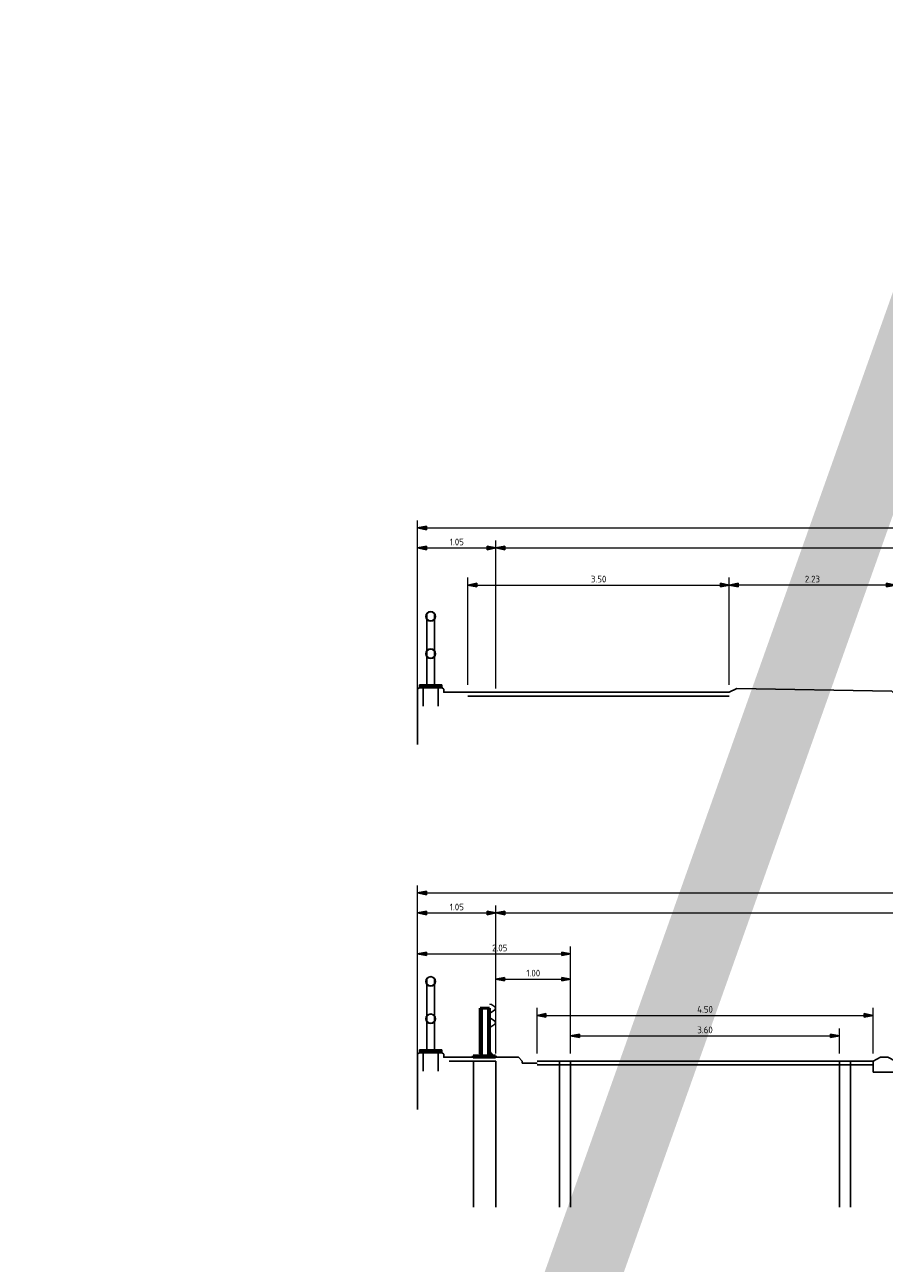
# Model space of a CAD drawing. Header units: metres. Extents: x -699 to 2316, y -1199 to 781.
# Tile 247 of 256: x -38 to -26, y 27 to 43. Entities that reach past the tile are written whole.
import ezdxf

# ---------------------------------------------------------------- set-up
doc = ezdxf.new("R2010")
doc.units = ezdxf.units.M
doc.header["$PDMODE"] = 1
doc.layers.add('N-WE-BV-GELEIDECONSTRUCTIE-GD', color=210, linetype='Continuous', lineweight=50)
doc.layers.add('X-XX-AL-TEKENBLAD_VIEWPORT-G', color=7, linetype='Continuous', lineweight=18, plot=False)
doc.styles.add('NLCS-ISO Standaard', font='NLCS-ISO.ttf')
doc.dimstyles.new('NLCS-T18-Pijl-ANNOTATIVE-A', dxfattribs={"dimtxt": 1.8, "dimasz": 1.35, "dimexe": 2, "dimexo": 2, "dimgap": 0.7, "dimtad": 1, "dimlfac": -1, "dimzin": 0, "dimdsep": 46, "dimtxsty": 'NLCS-ISO Standaard', "dimblk": 'Pijl', "dimblk1": 'Pijl', "dimblk2": 'Pijl', "dimcen": 2.5, "dimdle": 2, "dimclrd": 256, "dimclre": 256, "dimclrt": 256, "dimadec": 0, "dimazin": 0, "dimtfac": 1, "dimtofl": 0, "dimtmove": 0, "dimatfit": 3, "dimldrblk": 'Pijl', "dimfxl": 1, "dimtolj": 1, "dimtzin": 0, "dimlwd": 18, "dimlwe": 18, "dimarcsym": 0})

# ---------------------------------------------------------------- blocks, each defined once
blk = doc.blocks.new('Pijl')
h = blk.add_hatch(color=256)
h.paths.add_polyline_path([(0, 0), (-1.75, 0.35), (-1.75, 0)])
h.paths.add_polyline_path([(-1.75, 0), (-1.75, -0.35), (0, 0)])
for p, q in [((-1.9, 0), (0, 0)), ((0, 0), (-1.75, 0.35)), ((-1.75, 0.35), (-1.75, -0.35)), ((0, 0), (-1.75, -0.35))]:
    blk.add_line(p, q)
blk = doc.blocks.new('*D1129')
at = {"lineweight": 18, "transparency": 16777216}
for p, q in [((-31.531, 29.317), (-31.531, 31.3)), ((-31.463, 31.2), (-12.648, 31.2)), ((-12.581, 29.407), (-12.581, 31.3))]:
    blk.add_line(p, q, dxfattribs=at)
at = {"layer": 'Defpoints', "color": 0, "transparency": 16777216}
for p in [(-12.581, 31.2), (-31.531, 29.217), (-12.581, 29.307)]:
    blk.add_point(p, dxfattribs=at)
at = {"lineweight": 18, "transparency": 16777216, "xscale": 0.0675, "yscale": 0.0675, "zscale": 0.0675, "rotation": 180}
blk.add_blockref('Pijl', (-31.531, 31.2), dxfattribs=at)
at = {"lineweight": 18, "transparency": 16777216, "xscale": 0.0675, "yscale": 0.0675, "zscale": 0.0675}
blk.add_blockref('Pijl', (-12.581, 31.2), dxfattribs=at)
at = {"transparency": 16777216, "insert": (-24.031, 31.28), "char_height": 0.09, "attachment_point": 5, "style": 'NLCS-ISO Standaard'}
blk.add_mtext('\\A1;18.95', dxfattribs=at)
blk = doc.blocks.new('Eco-Safe 1.33m KW')
at = {"layer": 'N-WE-BV-GELEIDECONSTRUCTIE-GD', "color": 8, "lineweight": 13}
for p, q in [((0.067, 0.71), (0.068, 0.713)), ((0.067, 0.71), (0.067, 0.709)), ((0.09, 0.706), (0.067, 0.71)), ((0.088, 0.706), (0.067, 0.709)), ((0.068, 0.713), (0.091, 0.709)), ((0.131, 0.676), (0.091, 0.704)), ((0.134, 0.676), (0.094, 0.704)), ((0.096, 0.707), (0.136, 0.679)), ((-0.037, 0.66), (-0.037, 0.022)), ((0.037, 0.66), (0.037, 0.019)), ((0.065, 0.545), (0.065, 0.575)), ((0.068, 0.575), (0.068, 0.545)), ((0.074, 0.597), (0.131, 0.637)), ((0.131, 0.482), (0.074, 0.523)), ((0.077, 0.597), (0.134, 0.637)), ((0.134, 0.482), (0.077, 0.523)), ((0.136, 0.635), (0.079, 0.594)), ((0.079, 0.525), (0.136, 0.485)), ((0.067, 0.41), (0.088, 0.414)), ((0.067, 0.41), (0.09, 0.414)), ((0.067, 0.41), (0.067, 0.41)), ((0.068, 0.407), (0.067, 0.41)), ((0.091, 0.411), (0.068, 0.407)), ((0.091, 0.415), (0.131, 0.443)), ((0.094, 0.415), (0.134, 0.443)), ((0.136, 0.441), (0.096, 0.413)), ((-0.082, 0.022), (-0.032, 0.022)), ((-0.082, 0.018), (-0.082, 0.022)), ((-0.069, 0.037), (-0.071, 0.035)), ((-0.071, 0.023), (-0.071, 0.035)), ((-0.069, 0.022), (-0.071, 0.023)), ((-0.046, 0.037), (-0.069, 0.037)), ((-0.063, 0.04), (-0.065, 0.038)), ((-0.049, 0.038), (-0.065, 0.038)), ((-0.065, 0.037), (-0.065, 0.038)), ((-0.065, 0.001), (-0.065, 0.003)), ((-0.065, 0.001), (-0.049, 0.001)), ((-0.065, 0), (-0.065, 0.001)), ((-0.064, 0.023), (-0.064, 0.035)), ((-0.063, 0.04), (-0.063, 0.047)), ((-0.063, 0.04), (-0.052, 0.04)), ((-0.054, 0.049), (-0.061, 0.049)), ((-0.061, 0.04), (-0.061, 0.047)), ((-0.056, 0.04), (-0.056, 0.047)), ((-0.052, 0.04), (-0.052, 0.047)), ((-0.052, 0.04), (-0.049, 0.038)), ((-0.05, 0.023), (-0.05, 0.035)), ((-0.05, 0), (-0.049, 0.001)), ((-0.049, 0.037), (-0.049, 0.038)), ((-0.049, 0.001), (-0.049, 0.003)), ((-0.046, 0.037), (-0.044, 0.035)), ((-0.046, 0.022), (-0.044, 0.023)), ((-0.044, 0.023), (-0.044, 0.035)), ((-0.032, 0.018), (-0.032, 0.022)), ((0.067, 0.022), (0.117, 0.022)), ((0.067, 0.018), (0.067, 0.022)), ((0.081, 0.037), (0.079, 0.035)), ((0.079, 0.023), (0.079, 0.035)), ((0.081, 0.022), (0.079, 0.023)), ((0.104, 0.037), (0.081, 0.037)), ((0.087, 0.04), (0.084, 0.038)), ((0.1, 0.038), (0.084, 0.038)), ((0.084, 0.037), (0.084, 0.038)), ((0.084, 0.001), (0.084, 0.003)), ((0.084, 0.001), (0.1, 0.001)), ((0.085, 0), (0.084, 0.001)), ((0.085, 0.023), (0.085, 0.035)), ((0.087, 0.04), (0.087, 0.047)), ((0.087, 0.04), (0.098, 0.04)), ((0.088, 0.04), (0.088, 0.047)), ((0.096, 0.049), (0.089, 0.049)), ((0.094, 0.04), (0.094, 0.047)), ((0.098, 0.04), (0.098, 0.047)), ((0.098, 0.04), (0.1, 0.038)), ((0.099, 0.023), (0.099, 0.035)), ((0.1, 0.037), (0.1, 0.038)), ((0.1, 0.001), (0.1, 0.003)), ((0.1, 0), (0.1, 0.001)), ((0.104, 0.037), (0.106, 0.035)), ((0.104, 0.022), (0.106, 0.023)), ((0.106, 0.023), (0.106, 0.035)), ((0.108, 0.022), (0.106, 0.024)), ((0.117, 0.018), (0.117, 0.022))]:
    blk.add_line(p, q, dxfattribs=at)
at = {"layer": 'N-WE-BV-GELEIDECONSTRUCTIE-GD'}
for p, q in [((-0.062, 0.66), (-0.062, 0.048)), ((-0.052, 0.66), (-0.062, 0.66)), ((-0.052, 0.66), (-0.037, 0.66)), ((-0.037, 0.66), (0.037, 0.66)), ((0.037, 0.66), (0.052, 0.66)), ((0.062, 0.66), (0.052, 0.66)), ((0.062, 0.66), (0.062, 0.575)), ((0.062, 0.545), (0.062, 0.575)), ((0.062, 0.545), (0.062, 0.066)), ((-0.157, 0.018), (0.142, 0.018)), ((-0.157, 0.003), (-0.157, 0.018)), ((0.142, 0.003), (-0.157, 0.003)), ((0.061, 0.067), (0.061, 0.037)), ((0.087, 0.041), (0.061, 0.067)), ((0.061, 0.037), (0.076, 0.022)), ((0.062, 0.036), (0.062, 0.018)), ((0.142, 0.018), (0.142, 0.003))]:
    blk.add_line(p, q, dxfattribs=at)
at = {"layer": 'N-WE-BV-GELEIDECONSTRUCTIE-GD', "color": 8, "lineweight": 13}
for centre, radius, start, end in [((0.086, 0.697), 0.00898, 55, 81.2538), ((0.089, 0.697), 0.00898, 55, 81.2538), ((0.089, 0.697), 0.012, 55, 81.2538), ((0.118, 0.657), 0.024, 305, 55), ((0.121, 0.657), 0.024, 305, 55), ((0.121, 0.657), 0.027, 305, 55), ((0.089, 0.575), 0.027, 125, 180), ((0.089, 0.545), 0.027, 180, 235), ((0.092, 0.575), 0.027, 125, 180), ((0.092, 0.545), 0.027, 180, 235), ((0.092, 0.575), 0.024, 125, 180), ((0.092, 0.545), 0.024, 180, 235), ((0.086, 0.422), 0.00898, 278.7462, 305), ((0.089, 0.422), 0.00898, 278.7462, 305), ((0.089, 0.422), 0.012, 278.7462, 305), ((0.118, 0.463), 0.024, 305, 55), ((0.121, 0.463), 0.024, 305, 55), ((0.121, 0.463), 0.027, 305, 55), ((-0.061, 0.047), 0.002, 90, 134.0146), ((-0.054, 0.047), 0.002, 45.9854, 90), ((0.089, 0.047), 0.002, 90, 134.0146), ((0.096, 0.047), 0.002, 45.9854, 90)]:
    blk.add_arc(centre, radius, start, end, dxfattribs=at)
for points in [[(-0.064, 0.035), (-0.068, 0.037), (-0.071, 0.035)], [(-0.071, 0.023), (-0.068, 0.021), (-0.064, 0.023)], [(-0.05, 0.035), (-0.057, 0.037), (-0.064, 0.035)], [(-0.064, 0.023), (-0.057, 0.021), (-0.05, 0.023)], [(-0.044, 0.035), (-0.047, 0.037), (-0.05, 0.035)], [(-0.05, 0.023), (-0.047, 0.021), (-0.044, 0.023)], [(0.085, 0.035), (0.082, 0.037), (0.079, 0.035)], [(0.079, 0.023), (0.082, 0.021), (0.085, 0.023)], [(0.099, 0.035), (0.092, 0.037), (0.085, 0.035)], [(0.085, 0.023), (0.092, 0.021), (0.099, 0.023)], [(0.106, 0.035), (0.103, 0.037), (0.099, 0.035)], [(0.099, 0.023), (0.103, 0.021), (0.106, 0.023)]]:
    blk.add_rational_spline(points, [1, 1.15470053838, 1], degree=2, dxfattribs=at)
for points, knots in [([(-0.061, 0.047), (-0.061, 0.047), (-0.061, 0.047), (-0.061, 0.047), (-0.061, 0.047), (-0.062, 0.047), (-0.062, 0.048), (-0.062, 0.048), (-0.062, 0.048), (-0.062, 0.048), (-0.062, 0.048), (-0.063, 0.048), (-0.063, 0.048), (-0.063, 0.047), (-0.063, 0.047), (-0.063, 0.047), (-0.063, 0.047), (-0.063, 0.047), (-0.063, 0.047)], [-0.3417552, -0.3417552, -0.3417552, -0.3417552, -0.3056951, -0.3056951, -0.2627872, -0.2627872, -0.2004937, -0.2004937, 0, 0, 0, 0.2004937, 0.2004937, 0.2627872, 0.2627872, 0.3056951, 0.3056951, 0.3417552, 0.3417552, 0.3417552, 0.3417552]), ([(-0.056, 0.047), (-0.056, 0.047), (-0.056, 0.047), (-0.056, 0.047), (-0.056, 0.047), (-0.056, 0.047), (-0.057, 0.048), (-0.057, 0.048), (-0.058, 0.048), (-0.059, 0.048), (-0.059, 0.048), (-0.06, 0.048), (-0.061, 0.048), (-0.061, 0.047), (-0.061, 0.047), (-0.061, 0.047), (-0.061, 0.047), (-0.061, 0.047), (-0.061, 0.047)], [-0.3417552, -0.3417552, -0.3417552, -0.3417552, -0.3056951, -0.3056951, -0.2627872, -0.2627872, -0.2004937, -0.2004937, 0, 0, 0, 0.2004937, 0.2004937, 0.2627872, 0.2627872, 0.3056951, 0.3056951, 0.3417552, 0.3417552, 0.3417552, 0.3417552]), ([(-0.052, 0.047), (-0.052, 0.047), (-0.052, 0.047), (-0.052, 0.047), (-0.052, 0.047), (-0.052, 0.047), (-0.052, 0.048), (-0.053, 0.048), (-0.053, 0.048), (-0.054, 0.048), (-0.054, 0.048), (-0.055, 0.048), (-0.055, 0.048), (-0.056, 0.047), (-0.056, 0.047), (-0.056, 0.047), (-0.056, 0.047), (-0.056, 0.047), (-0.056, 0.047)], [-0.3417552, -0.3417552, -0.3417552, -0.3417552, -0.3056951, -0.3056951, -0.2627872, -0.2627872, -0.2004937, -0.2004937, 0, 0, 0, 0.2004937, 0.2004937, 0.2627872, 0.2627872, 0.3056951, 0.3056951, 0.3417552, 0.3417552, 0.3417552, 0.3417552]), ([(-0.052, 0.048), (-0.052, 0.048), (-0.052, 0.048), (-0.052, 0.048), (-0.052, 0.047), (-0.052, 0.047), (-0.052, 0.047), (-0.052, 0.047), (-0.052, 0.047), (-0.052, 0.047)], [0.1221857, 0.1221857, 0.1221857, 0.1221857, 0.2004937, 0.2004937, 0.2627872, 0.2627872, 0.3056951, 0.3056951, 0.3417552, 0.3417552, 0.3417552, 0.3417552]), ([(0.088, 0.047), (0.088, 0.047), (0.088, 0.047), (0.088, 0.047), (0.088, 0.047), (0.088, 0.047), (0.088, 0.048), (0.088, 0.048), (0.088, 0.048), (0.088, 0.048), (0.087, 0.048), (0.087, 0.048), (0.087, 0.048), (0.087, 0.047), (0.087, 0.047), (0.087, 0.047), (0.087, 0.047), (0.087, 0.047), (0.087, 0.047)], [-0.3417552, -0.3417552, -0.3417552, -0.3417552, -0.3056951, -0.3056951, -0.2627872, -0.2627872, -0.2004937, -0.2004937, 0, 0, 0, 0.2004937, 0.2004937, 0.2627872, 0.2627872, 0.3056951, 0.3056951, 0.3417552, 0.3417552, 0.3417552, 0.3417552]), ([(0.094, 0.047), (0.094, 0.047), (0.094, 0.047), (0.094, 0.047), (0.094, 0.047), (0.093, 0.047), (0.093, 0.048), (0.092, 0.048), (0.092, 0.048), (0.091, 0.048), (0.09, 0.048), (0.09, 0.048), (0.089, 0.048), (0.089, 0.047), (0.088, 0.047), (0.088, 0.047), (0.088, 0.047), (0.088, 0.047), (0.088, 0.047)], [-0.3417552, -0.3417552, -0.3417552, -0.3417552, -0.3056951, -0.3056951, -0.2627872, -0.2627872, -0.2004937, -0.2004937, 0, 0, 0, 0.2004937, 0.2004937, 0.2627872, 0.2627872, 0.3056951, 0.3056951, 0.3417552, 0.3417552, 0.3417552, 0.3417552]), ([(0.098, 0.047), (0.098, 0.047), (0.098, 0.047), (0.098, 0.047), (0.098, 0.047), (0.098, 0.047), (0.097, 0.048), (0.097, 0.048), (0.096, 0.048), (0.096, 0.048), (0.095, 0.048), (0.095, 0.048), (0.094, 0.048), (0.094, 0.047), (0.094, 0.047), (0.094, 0.047), (0.094, 0.047), (0.094, 0.047), (0.094, 0.047)], [-0.3417552, -0.3417552, -0.3417552, -0.3417552, -0.3056951, -0.3056951, -0.2627872, -0.2627872, -0.2004937, -0.2004937, 0, 0, 0, 0.2004937, 0.2004937, 0.2627872, 0.2627872, 0.3056951, 0.3056951, 0.3417552, 0.3417552, 0.3417552, 0.3417552]), ([(0.098, 0.048), (0.098, 0.048), (0.098, 0.048), (0.098, 0.048), (0.098, 0.047), (0.098, 0.047), (0.098, 0.047), (0.098, 0.047), (0.098, 0.047), (0.098, 0.047)], [0.1221857, 0.1221857, 0.1221857, 0.1221857, 0.2004937, 0.2004937, 0.2627872, 0.2627872, 0.3056951, 0.3056951, 0.3417552, 0.3417552, 0.3417552, 0.3417552])]:
    blk.add_open_spline(points, degree=3, knots=knots, dxfattribs=at)
blk = doc.blocks.new('*D1131')
at = {"lineweight": 18, "transparency": 16777216}
for p, q in [((-30.981, 29.317), (-30.981, 29.929)), ((-26.481, 29.317), (-26.481, 29.929)), ((-30.913, 29.829), (-26.548, 29.829))]:
    blk.add_line(p, q, dxfattribs=at)
at = {"layer": 'Defpoints', "color": 0, "transparency": 16777216}
for p in [(-26.481, 29.829), (-30.981, 29.217), (-26.481, 29.217)]:
    blk.add_point(p, dxfattribs=at)
at = {"lineweight": 18, "transparency": 16777216, "xscale": 0.0675, "yscale": 0.0675, "zscale": 0.0675, "rotation": 180}
blk.add_blockref('Pijl', (-30.981, 29.829), dxfattribs=at)
at = {"lineweight": 18, "transparency": 16777216, "xscale": 0.0675, "yscale": 0.0675, "zscale": 0.0675}
blk.add_blockref('Pijl', (-26.481, 29.829), dxfattribs=at)
at = {"transparency": 16777216, "insert": (-28.731, 29.909), "char_height": 0.09, "attachment_point": 5, "style": 'NLCS-ISO Standaard'}
blk.add_mtext('\\A1;4.50', dxfattribs=at)
blk = doc.blocks.new('*D1132')
at = {"lineweight": 18, "transparency": 16777216}
for p, q in [((-30.531, 29.317), (-30.531, 29.654)), ((-30.463, 29.554), (-26.998, 29.554)), ((-26.931, 29.317), (-26.931, 29.654))]:
    blk.add_line(p, q, dxfattribs=at)
at = {"layer": 'Defpoints', "color": 0, "transparency": 16777216}
for p in [(-26.931, 29.554), (-30.531, 29.217), (-26.931, 29.217)]:
    blk.add_point(p, dxfattribs=at)
at = {"lineweight": 18, "transparency": 16777216, "xscale": 0.0675, "yscale": 0.0675, "zscale": 0.0675, "rotation": 180}
blk.add_blockref('Pijl', (-30.531, 29.554), dxfattribs=at)
at = {"lineweight": 18, "transparency": 16777216, "xscale": 0.0675, "yscale": 0.0675, "zscale": 0.0675}
blk.add_blockref('Pijl', (-26.931, 29.554), dxfattribs=at)
at = {"transparency": 16777216, "insert": (-28.731, 29.634), "char_height": 0.09, "attachment_point": 5, "style": 'NLCS-ISO Standaard'}
blk.add_mtext('\\A1;3.60', dxfattribs=at)
blk = doc.blocks.new('*D1133')
at = {"lineweight": 18, "transparency": 16777216}
for p, q in [((-32.581, 29.267), (-32.581, 30.752)), ((-30.531, 29.317), (-30.531, 30.752)), ((-32.513, 30.652), (-30.598, 30.652))]:
    blk.add_line(p, q, dxfattribs=at)
at = {"layer": 'Defpoints', "color": 0, "transparency": 16777216}
for p in [(-30.531, 30.652), (-30.531, 29.217), (-32.581, 29.167)]:
    blk.add_point(p, dxfattribs=at)
at = {"lineweight": 18, "transparency": 16777216, "xscale": 0.0675, "yscale": 0.0675, "zscale": 0.0675, "rotation": 180}
blk.add_blockref('Pijl', (-32.581, 30.652), dxfattribs=at)
at = {"lineweight": 18, "transparency": 16777216, "xscale": 0.0675, "yscale": 0.0675, "zscale": 0.0675}
blk.add_blockref('Pijl', (-30.531, 30.652), dxfattribs=at)
at = {"transparency": 16777216, "insert": (-31.481, 30.732), "char_height": 0.09, "attachment_point": 5, "style": 'NLCS-ISO Standaard'}
blk.add_mtext('\\A1;2.05', dxfattribs=at)
blk = doc.blocks.new('*D1134')
at = {"lineweight": 18, "transparency": 16777216}
for p, q in [((-31.533, 30.023), (-31.533, 30.414)), ((-30.531, 29.317), (-30.531, 30.414)), ((-31.466, 30.314), (-30.598, 30.314))]:
    blk.add_line(p, q, dxfattribs=at)
at = {"layer": 'Defpoints', "color": 0, "transparency": 16777216}
for p in [(-30.531, 30.314), (-31.533, 29.923), (-30.531, 29.217)]:
    blk.add_point(p, dxfattribs=at)
at = {"lineweight": 18, "transparency": 16777216, "xscale": 0.0675, "yscale": 0.0675, "zscale": 0.0675, "rotation": 180}
blk.add_blockref('Pijl', (-31.533, 30.314), dxfattribs=at)
at = {"lineweight": 18, "transparency": 16777216, "xscale": 0.0675, "yscale": 0.0675, "zscale": 0.0675}
blk.add_blockref('Pijl', (-30.531, 30.314), dxfattribs=at)
at = {"transparency": 16777216, "insert": (-31.032, 30.394), "char_height": 0.09, "attachment_point": 5, "style": 'NLCS-ISO Standaard'}
blk.add_mtext('\\A1;1.00', dxfattribs=at)
blk = doc.blocks.new('A$C6F1B73DA')
for p, q in [((0.809, 0.979), (0.809, 1.047)), ((0.911, 0.979), (0.911, 1.047)), ((0.809, 0.554), (0.809, 0.979)), ((0.911, 0.554), (0.911, 0.979)), ((0.809, 0.554), (0.809, 0.479)), ((0.911, 0.554), (0.911, 0.479)), ((0.809, 0.09), (0.809, 0.479)), ((0.911, 0.09), (0.911, 0.479)), ((0.705, 0.06), (0.685, 0.04)), ((0.71, 0.08), (0.705, 0.06)), ((1.015, 0.06), (0.705, 0.06)), ((0.71, 0.1), (0.71, 0.08)), ((1.01, 0.1), (0.71, 0.1)), ((1.01, 0.08), (0.71, 0.08)), ((0.749, 0.1), (0.749, 0.06)), ((0.75, 0.08), (0.97, 0.08)), ((0.76, 0.1), (0.76, -0.187)), ((0.771, 0.1), (0.771, 0.06)), ((0.809, 0.09), (0.911, 0.09)), ((0.949, 0.06), (0.949, 0.1)), ((0.96, -0.186), (0.96, 0.1)), ((0.971, 0.06), (0.971, 0.1)), ((1.01, 0.08), (1.01, 0.1)), ((1.015, 0.06), (1.01, 0.08)), ((1.015, 0.06), (1.035, 0.04))]:
    blk.add_line(p, q)
for centre, radius in [((0.86, 1.017), 0.0635), ((0.86, 1.017), 0.0595), ((0.86, 0.517), 0.0635), ((0.86, 0.517), 0.0595)]:
    blk.add_circle(centre, radius)
blk = doc.blocks.new('*D1135')
at = {"lineweight": 18, "transparency": 16777216}
for p, q in [((-32.581, 28.667), (-32.581, 31.3)), ((-32.513, 31.2), (-31.598, 31.2)), ((-31.531, 30.752), (-31.531, 31.3))]:
    blk.add_line(p, q, dxfattribs=at)
at = {"layer": 'Defpoints', "color": 0, "transparency": 16777216}
for p in [(-31.531, 31.2), (-31.531, 30.652), (-32.581, 28.567)]:
    blk.add_point(p, dxfattribs=at)
at = {"lineweight": 18, "transparency": 16777216, "xscale": 0.0675, "yscale": 0.0675, "zscale": 0.0675, "rotation": 180}
blk.add_blockref('Pijl', (-32.581, 31.2), dxfattribs=at)
at = {"lineweight": 18, "transparency": 16777216, "xscale": 0.0675, "yscale": 0.0675, "zscale": 0.0675}
blk.add_blockref('Pijl', (-31.531, 31.2), dxfattribs=at)
at = {"transparency": 16777216, "insert": (-32.056, 31.28), "char_height": 0.09, "attachment_point": 5, "style": 'NLCS-ISO Standaard'}
blk.add_mtext('\\A1;1.05', dxfattribs=at)
blk = doc.blocks.new('*D1136')
at = {"lineweight": 18, "transparency": 16777216}
for p, q in [((-32.581, 29.037), (-32.581, 31.568)), ((-12.581, 29.674), (-12.581, 31.568)), ((-32.513, 31.468), (-12.648, 31.468))]:
    blk.add_line(p, q, dxfattribs=at)
at = {"layer": 'Defpoints', "color": 0, "transparency": 16777216}
for p in [(-12.581, 31.468), (-12.581, 29.574), (-32.581, 28.937)]:
    blk.add_point(p, dxfattribs=at)
at = {"lineweight": 18, "transparency": 16777216, "xscale": 0.0675, "yscale": 0.0675, "zscale": 0.0675, "rotation": 180}
blk.add_blockref('Pijl', (-32.581, 31.468), dxfattribs=at)
at = {"lineweight": 18, "transparency": 16777216, "xscale": 0.0675, "yscale": 0.0675, "zscale": 0.0675}
blk.add_blockref('Pijl', (-12.581, 31.468), dxfattribs=at)
at = {"transparency": 16777216, "insert": (-24.031, 31.548), "char_height": 0.09, "attachment_point": 5, "style": 'NLCS-ISO Standaard'}
blk.add_mtext('\\A1;20.00', dxfattribs=at)
blk = doc.blocks.new('*D1141')
at = {"lineweight": 18, "transparency": 16777216}
for p, q in [((-31.531, 34.206), (-31.531, 36.19)), ((-12.581, 34.296), (-12.581, 36.19)), ((-31.463, 36.09), (-12.648, 36.09))]:
    blk.add_line(p, q, dxfattribs=at)
at = {"layer": 'Defpoints', "color": 0, "transparency": 16777216}
for p in [(-12.581, 36.09), (-12.581, 34.196), (-31.531, 34.106)]:
    blk.add_point(p, dxfattribs=at)
at = {"lineweight": 18, "transparency": 16777216, "xscale": 0.0675, "yscale": 0.0675, "zscale": 0.0675, "rotation": 180}
blk.add_blockref('Pijl', (-31.531, 36.09), dxfattribs=at)
at = {"lineweight": 18, "transparency": 16777216, "xscale": 0.0675, "yscale": 0.0675, "zscale": 0.0675}
blk.add_blockref('Pijl', (-12.581, 36.09), dxfattribs=at)
at = {"transparency": 16777216, "insert": (-24.031, 36.17), "char_height": 0.09, "attachment_point": 5, "style": 'NLCS-ISO Standaard'}
blk.add_mtext('\\A1;18.95', dxfattribs=at)
blk = doc.blocks.new('*D1145')
at = {"lineweight": 18, "transparency": 16777216}
for p, q in [((-32.581, 33.556), (-32.581, 36.19)), ((-31.531, 35.642), (-31.531, 36.19)), ((-32.513, 36.09), (-31.598, 36.09))]:
    blk.add_line(p, q, dxfattribs=at)
at = {"layer": 'Defpoints', "color": 0, "transparency": 16777216}
for p in [(-31.531, 36.09), (-31.531, 35.542), (-32.581, 33.456)]:
    blk.add_point(p, dxfattribs=at)
at = {"lineweight": 18, "transparency": 16777216, "xscale": 0.0675, "yscale": 0.0675, "zscale": 0.0675, "rotation": 180}
blk.add_blockref('Pijl', (-32.581, 36.09), dxfattribs=at)
at = {"lineweight": 18, "transparency": 16777216, "xscale": 0.0675, "yscale": 0.0675, "zscale": 0.0675}
blk.add_blockref('Pijl', (-31.531, 36.09), dxfattribs=at)
at = {"transparency": 16777216, "insert": (-32.056, 36.17), "char_height": 0.09, "attachment_point": 5, "style": 'NLCS-ISO Standaard'}
blk.add_mtext('\\A1;1.05', dxfattribs=at)
blk = doc.blocks.new('*D1146')
at = {"lineweight": 18, "transparency": 16777216}
for p, q in [((-32.581, 33.926), (-32.581, 36.457)), ((-32.513, 36.357), (-12.648, 36.357)), ((-12.581, 34.564), (-12.581, 36.457))]:
    blk.add_line(p, q, dxfattribs=at)
at = {"layer": 'Defpoints', "color": 0, "transparency": 16777216}
for p in [(-12.581, 36.357), (-12.581, 34.464), (-32.581, 33.826)]:
    blk.add_point(p, dxfattribs=at)
at = {"lineweight": 18, "transparency": 16777216, "xscale": 0.0675, "yscale": 0.0675, "zscale": 0.0675, "rotation": 180}
blk.add_blockref('Pijl', (-32.581, 36.357), dxfattribs=at)
at = {"lineweight": 18, "transparency": 16777216, "xscale": 0.0675, "yscale": 0.0675, "zscale": 0.0675}
blk.add_blockref('Pijl', (-12.581, 36.357), dxfattribs=at)
at = {"transparency": 16777216, "insert": (-24.031, 36.437), "char_height": 0.09, "attachment_point": 5, "style": 'NLCS-ISO Standaard'}
blk.add_mtext('\\A1;20.00', dxfattribs=at)
blk = doc.blocks.new('*D1147')
at = {"lineweight": 18, "transparency": 16777216}
for p, q in [((-31.906, 34.256), (-31.906, 35.692)), ((-28.406, 34.256), (-28.406, 35.692)), ((-31.838, 35.592), (-28.473, 35.592))]:
    blk.add_line(p, q, dxfattribs=at)
at = {"layer": 'Defpoints', "color": 0, "transparency": 16777216}
for p in [(-28.406, 35.592), (-31.906, 34.156), (-28.406, 34.156)]:
    blk.add_point(p, dxfattribs=at)
at = {"lineweight": 18, "transparency": 16777216, "xscale": 0.0675, "yscale": 0.0675, "zscale": 0.0675, "rotation": 180}
blk.add_blockref('Pijl', (-31.906, 35.592), dxfattribs=at)
at = {"lineweight": 18, "transparency": 16777216, "xscale": 0.0675, "yscale": 0.0675, "zscale": 0.0675}
blk.add_blockref('Pijl', (-28.406, 35.592), dxfattribs=at)
at = {"transparency": 16777216, "insert": (-30.156, 35.672), "char_height": 0.09, "attachment_point": 5, "style": 'NLCS-ISO Standaard'}
blk.add_mtext('\\A1;3.50', dxfattribs=at)
blk = doc.blocks.new('*D1148')
at = {"lineweight": 18, "transparency": 16777216}
for p, q in [((-28.406, 34.256), (-28.406, 35.692)), ((-26.181, 34.206), (-26.181, 35.692)), ((-26.248, 35.592), (-28.338, 35.592))]:
    blk.add_line(p, q, dxfattribs=at)
at = {"layer": 'Defpoints', "color": 0, "transparency": 16777216}
for p in [(-28.406, 35.592), (-28.406, 34.156), (-26.181, 34.106)]:
    blk.add_point(p, dxfattribs=at)
at = {"lineweight": 18, "transparency": 16777216, "xscale": 0.0675, "yscale": 0.0675, "zscale": 0.0675, "rotation": 180}
blk.add_blockref('Pijl', (-28.406, 35.592), dxfattribs=at)
at = {"lineweight": 18, "transparency": 16777216, "xscale": 0.0675, "yscale": 0.0675, "zscale": 0.0675}
blk.add_blockref('Pijl', (-26.181, 35.592), dxfattribs=at)
at = {"transparency": 16777216, "insert": (-27.293, 35.672), "char_height": 0.09, "attachment_point": 5, "style": 'NLCS-ISO Standaard'}
blk.add_mtext('\\A1;2.23', dxfattribs=at)

msp = doc.modelspace()

# ---------------------------------------------------------------- linework, layer by layer
for p, q in [((-31.9058, 34.1561), (-28.4058, 34.1561)), ((-31.9058, 34.1061), (-28.4058, 34.1061)), ((-32.1558, 29.2167), (-31.8308, 29.2167)), ((-31.8308, 29.2167), (-31.8308, 27.26)), ((-31.8308, 29.2167), (-31.5308, 29.2167)), ((-31.5308, 29.2167), (-31.5308, 27.26)), ((-31.1808, 29.2167), (-31.1808, 29.1867)), ((-30.9808, 29.2167), (-26.4808, 29.2167)), ((-30.6808, 29.2167), (-30.6808, 27.26)), ((-30.5308, 29.2167), (-30.5308, 27.26)), ((-26.9308, 29.2167), (-26.9308, 27.26)), ((-26.7808, 29.2167), (-26.7808, 27.26)), ((-30.9808, 29.1867), (-31.1808, 29.1867)), ((-30.9808, 29.1667), (-26.4808, 29.1667))]:
    msp.add_line(p, q)
for points in [[(-31.9058, 34.1561), (-32.2308, 34.1561), (-32.2308, 34.1961), (-32.2508, 34.2161), (-32.5608, 34.2161), (-32.5808, 34.1961), (-32.5808, 33.4561)], [(-31.9058, 29.2667), (-32.2308, 29.2667), (-32.2308, 29.3067), (-32.2508, 29.3267), (-32.5608, 29.3267), (-32.5808, 29.3067), (-32.5808, 28.5667)]]:
    msp.add_lwpolyline(points)
at = {"flags": 128}
for points in [[(-28.4058, 34.1561), (-28.3058, 34.2061)], [(-26.1808, 34.1211), (-26.2308, 34.1711), (-28.3058, 34.2061)], [(-31.1808, 29.2167), (-31.2308, 29.2667), (-32.0558, 29.2667)]]:
    msp.add_lwpolyline(points, dxfattribs=at)
msp.add_lwpolyline([(-26.4808, 29.0667), (-26.1808, 29.0667), (-26.1808, 29.2167), (-26.2808, 29.2667), (-26.3808, 29.2667), (-26.4808, 29.2167)], close=True, dxfattribs=at)
at = {"layer": 'X-XX-AL-TEKENBLAD_VIEWPORT-G', "color": 40, "const_width": 1}
msp.add_lwpolyline([(-6.9485, 92.2398), (-42.366, -7.4286)], dxfattribs=at)

# ---------------------------------------------------------------- block references
at = {"xscale": -1}
for p in [(-31.5457, 34.1561), (-31.5457, 29.2667)]:
    msp.add_blockref('A$C6F1B73DA', p, dxfattribs=at)
msp.add_blockref('Eco-Safe 1.33m KW', (-31.6808, 29.2667))

# ---------------------------------------------------------------- dimensions: what is measured, and where the dimension line sits
for base, p1, p2, picture, middle in [((-12.5808, 36.357), (-32.5808, 33.8261), (-12.5808, 34.4635), '*D1146', (-24.0308, 36.357)), ((-12.5808, 36.0896), (-31.5308, 34.1061), (-12.5808, 34.1961), '*D1141', (-24.0308, 36.0896)), ((-28.4058, 35.5917), (-31.9058, 34.1561), (-28.4058, 34.1561), '*D1147', (-30.1558, 35.5917)), ((-28.4058229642, 35.5917127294), (-26.1808229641, 34.1061050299), (-28.4058229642, 34.1561050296), '*D1148', (-27.2933229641, 35.5917127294)), ((-12.5808, 31.4676), (-32.5808, 28.9367), (-12.5808, 29.5742), '*D1136', (-24.0308, 31.4676)), ((-12.5808, 31.2002), (-31.5308, 29.2167), (-12.5808, 29.3067), '*D1129', (-24.0308, 31.2002))]:
    dim = msp.add_linear_dim(base=base, p1=p1, p2=p2, dimstyle='NLCS-T18-Pijl-ANNOTATIVE-A', override={"dimscale": 0.05})
    dim.commit()
    dim.dimension.update_dxf_attribs({"geometry": picture, "text_midpoint": middle, "dimtype": 160})
for base, p1, p2, angle, picture, middle in [((-31.5308, 36.0896), (-32.5808, 33.4561), (-31.5308, 35.5417), 180, '*D1145', (-32.0558, 36.0896)), ((-31.5308, 31.2002), (-32.5808, 28.5667), (-31.5308, 30.6523), 180, '*D1135', (-32.0558, 31.2002)), ((-30.5308, 30.6523), (-32.5808, 29.1667), (-30.5308, 29.2167), 180, '*D1133', (-31.4808, 30.6523)), ((-30.5308, 30.3139), (-31.5332, 29.9235), (-30.5308, 29.2167), 180, '*D1134', (-31.032, 30.3139)), ((-26.4808, 29.8295), (-30.9808, 29.2167), (-26.4808, 29.2167), 0, '*D1131', (-28.7308, 29.8295)), ((-26.9308, 29.5541), (-30.5308, 29.2167), (-26.9308, 29.2167), 0, '*D1132', (-28.7308, 29.5541))]:
    dim = msp.add_linear_dim(base=base, p1=p1, p2=p2, angle=angle, dimstyle='NLCS-T18-Pijl-ANNOTATIVE-A', override={"dimscale": 0.05})
    dim.commit()
    dim.dimension.update_dxf_attribs({"geometry": picture, "text_midpoint": middle, "dimtype": 160})

doc.saveas('drawing.dxf')
